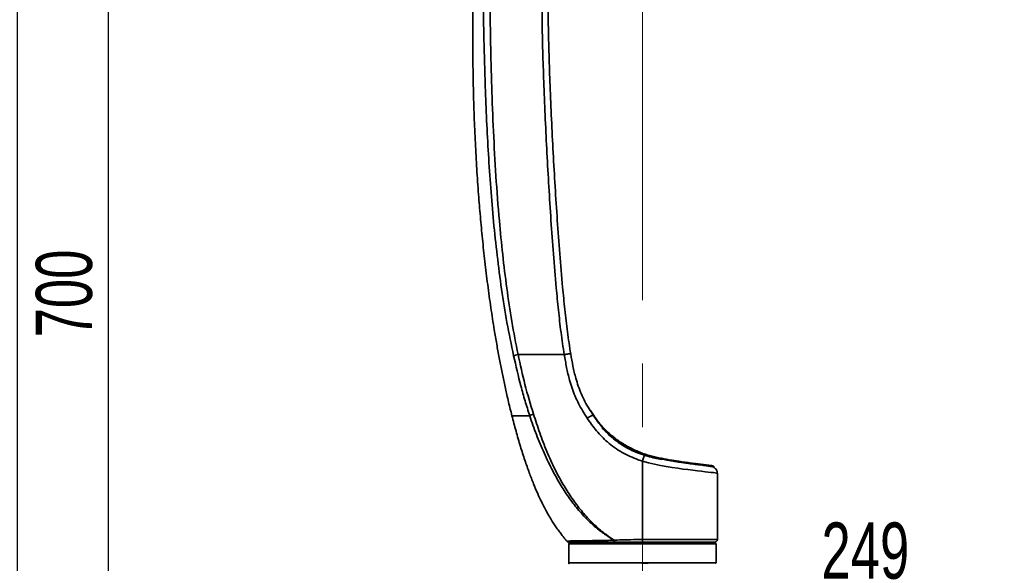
# Model space of a CAD drawing. Header units: millimetres. Extents: x 0 to 297, y 0 to 209.
# Tile 20 of 39: x 42 to 121, y 118 to 161. Entities that reach past the tile are written whole.
import ezdxf

# ---------------------------------------------------------------- set-up
doc = ezdxf.new("R2010")
doc.units = ezdxf.units.MM
doc.linetypes.add('CENTERX2', pattern=[20.32, 12.7, -2.54, 2.54, -2.54])
doc.layers.add('图层0', color=7, linetype='Continuous')
doc.styles.add('SLDTEXTSTYLE2', font='TXT', dxfattribs={"width": 0.7})
doc.dimstyles.new('SLDDIMSTYLE0', dxfattribs={"dimtxt": 4.5, "dimasz": 3, "dimexe": 0, "dimexo": 0.0625, "dimgap": 1.125, "dimtad": 2, "dimlfac": 10, "dimrnd": 1e-09, "dimzin": 12, "dimdsep": 46, "dimtxsty": 'SLDTEXTSTYLE2', "dimsah": 1, "dimcen": 0.09, "dimadec": 0, "dimazin": 3, "dimtfac": 1, "dimtofl": 0, "dimtmove": 0, "dimatfit": 3, "dimfxl": 0, "dimfrac": 2, "dimtolj": 1, "dimtzin": 12, "dimarcsym": 0})
doc.dimstyles.new('SLDDIMSTYLE6', dxfattribs={"dimtxt": 3.5, "dimasz": 3, "dimexe": 0, "dimexo": 0.0625, "dimgap": 0.875, "dimtad": 0, "dimtih": 1, "dimtoh": 1, "dimlfac": 3, "dimrnd": 1e-09, "dimzin": 12, "dimdsep": 46, "dimtxsty": 'SLDTEXTSTYLE2', "dimblk1": 'NONE', "dimblk2": 'NONE', "dimsah": 1, "dimcen": 0, "dimadec": 0, "dimazin": 3, "dimtol": 1, "dimtp": 0.03, "dimtfac": 1, "dimtmove": 0, "dimatfit": 3, "dimldrblk": 'NONE', "dimfxl": 0, "dimfrac": 2, "dimtolj": 1, "dimarcsym": 0})

# ---------------------------------------------------------------- blocks, each defined once
blk = doc.blocks.new('_D_2')
at = {"layer": '图层0'}
for p, q in [((76.234, 174.636), (48.264, 174.636)), ((49.264, 174.636), (49.264, 104.636)), ((72.734, 104.636), (48.264, 104.636))]:
    blk.add_line(p, q, dxfattribs=at)
for points in [[(49.264, 174.636), (48.814, 171.636), (49.714, 171.636)], [(49.264, 104.636), (49.714, 107.636), (48.814, 107.636)]]:
    blk.add_solid(points, dxfattribs=at)
at = {"layer": '图层0', "insert": (43.464, 135.708), "char_height": 4.5, "attachment_point": 1, "rotation": 90, "style": 'SLDTEXTSTYLE2'}
blk.add_mtext('700', dxfattribs=at)
blk = doc.blocks.new('_D_5')
at = {"layer": '图层0'}
for p, q in [((88.828, 193.836), (40.984, 193.836)), ((41.984, 193.836), (41.984, 18.636)), ((81.095, 18.636), (40.984, 18.636))]:
    blk.add_line(p, q, dxfattribs=at)
for start, end in [(63.43495, 116.56505), (243.43495, 296.56505)]:
    blk.add_arc((39.365, 106.236), 5.856, start, end, dxfattribs=at)
for points in [[(41.984, 193.836), (41.534, 190.836), (42.434, 190.836)], [(41.984, 18.636), (42.434, 21.636), (41.534, 21.636)]]:
    blk.add_solid(points, dxfattribs=at)
at = {"layer": '图层0', "insert": (36.183, 100.999), "char_height": 4.5, "attachment_point": 1, "rotation": 90, "style": 'SLDTEXTSTYLE2'}
blk.add_mtext('1752', dxfattribs=at)
blk = doc.blocks.new('_D_8')
at = {"layer": '图层0'}
for p, q in [((75.234, 110.036), (75.234, 116.101)), ((100.145, 110.656), (100.145, 116.101)), ((75.234, 115.101), (100.145, 115.101)), ((100.145, 115.101), (114.228, 115.101))]:
    blk.add_line(p, q, dxfattribs=at)
for points in [[(75.234, 115.101), (78.234, 114.651), (78.234, 115.551)], [(100.145, 115.101), (97.145, 115.551), (97.145, 114.651)]]:
    blk.add_solid(points, dxfattribs=at)
at = {"layer": '图层0', "insert": (106.372, 120.901), "char_height": 4.5, "attachment_point": 1, "style": 'SLDTEXTSTYLE2'}
blk.add_mtext('249', dxfattribs=at)
blk = doc.blocks.new('SW_SYMBOL_HOLE_DEPTH')
at = {"layer": '图层0', "color": 0}
for p, q in [((0, 875), (800, 875)), ((400, 875), (400, 75)), ((100, 555), (400, 75)), ((700, 555), (400, 75))]:
    blk.add_line(p, q, dxfattribs=at)
blk = doc.blocks.new('_D_21')
at = {"layer": '图层0'}
blk.add_line((195.097, 122.14), (174.044, 122.14), dxfattribs=at)
at = {"layer": '图层0', "xscale": 0.004072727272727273, "yscale": 0.004072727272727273, "zscale": 0.004072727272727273}
blk.add_blockref('SW_SYMBOL_HOLE_DEPTH', (187.807, 122.426), dxfattribs=at)
at = {"layer": '图层0', "attachment_point": 1, "style": 'SLDTEXTSTYLE2'}
for s, insert, char_height in [('+', (181.987, 127.291), 2), ('0.03', (183.151, 127.291), 2), ('%%c', (174.044, 126.651), 3.5), ('4', (177.914, 126.651), 3.5), ('6', (191.473, 126.651), 3.5), ('0', (183.151, 124.964), 2)]:
    blk.add_mtext(s, dxfattribs=dict(at, insert=insert, char_height=char_height))
blk = doc.blocks.new('_None')

msp = doc.modelspace()

# ---------------------------------------------------------------- linework, layer by layer
at = {"color": 7, "linetype": 'Continuous', "lineweight": 35}
for p, q in [((92.034396, 125.810097), (92.034396, 119.536483)), ((97.733426, 125.309687), (97.74843, 125.350911)), ((98.034396, 119.536468), (98.034396, 124.851239)), ((86.134396, 119.186468), (86.134396, 117.686468)), ((86.184396, 119.236468), (97.884396, 119.236468)), ((86.534396, 119.336468), (86.534396, 119.236468)), ((89.778932, 119.4884), (89.760854, 119.485741)), ((97.534396, 119.236468), (97.534396, 119.336468)), ((97.934396, 117.686468), (97.934396, 119.186468))]:
    msp.add_line(p, q, dxfattribs=at)
at = {"color": 8, "linetype": 'Continuous', "lineweight": 35}
for p, q in [((97.934396, 119.186468), (86.134396, 119.186468)), ((86.134396, 117.686468), (91.989975, 117.686468)), ((91.989975, 117.686468), (97.934396, 117.686468))]:
    msp.add_line(p, q, dxfattribs=at)
at = {"color": 7, "linetype": 'Continuous', "lineweight": 35, "flags": 128}
for points in [[(87.61139, 129.252734), (87.699551, 129.310693), (87.788023, 129.362461), (87.872861, 129.405729), (87.950283, 129.438568), (88.016838, 129.459513), (88.069556, 129.467631), (88.106089, 129.46256), (88.124807, 129.444526)], [(94.67946, 125.835004), (94.684039, 125.833792), (94.688115, 125.83036), (94.691502, 125.824864), (94.694043, 125.817557), (94.695623, 125.808776), (94.696167, 125.798924), (94.695652, 125.788454), (94.694101, 125.777847)], [(89.829451, 119.336468), (89.817853, 119.339161), (89.806566, 119.347168), (89.795896, 119.360274), (89.78613, 119.378124), (89.77753, 119.40024), (89.770329, 119.426024), (89.76472, 119.454782), (89.760854, 119.485741)], [(89.778932, 119.4884), (89.782595, 119.45698), (89.788, 119.427745), (89.794998, 119.4015), (89.803397, 119.378966), (89.812966, 119.360763), (89.823441, 119.347391), (89.834535, 119.339218), (89.845943, 119.336468)]]:
    msp.add_lwpolyline(points, dxfattribs=at)
at = {"color": 8, "linetype": 'Continuous', "lineweight": 35, "flags": 128}
msp.add_lwpolyline([(98.032363, 124.85124), (98.018002, 124.852927), (97.958536, 124.859818), (97.856141, 124.871629), (97.715443, 124.887762), (97.535629, 124.90826), (97.310883, 124.933823), (97.047783, 124.963858), (96.757792, 124.997226), (96.435694, 125.034905), (96.073079, 125.07845), (95.681658, 125.127283), (95.281869, 125.179664), (94.861179, 125.238301), (94.410029, 125.306076), (93.943606, 125.38277), (93.479848, 125.467306), (93.008959, 125.563751), (92.521033, 125.677885), (92.034402, 125.810018), (92.034396, 125.81002), (92.034396, 125.81002)], dxfattribs=at)
at = {"color": 7, "linetype": 'Continuous', "lineweight": 35}
for centre, radius, start, end in [((85.039347, 124.674345), 5.185333, 109.44819742, 113.08309066), ((86.128559, 119.536466), 0.199998, 219.67348907, 270.02643482), ((86.184396, 119.186468), 0.05, 90, 180), ((97.834396, 119.536468), 0.2, 269.99998512, 0.22327425), ((97.884396, 119.186468), 0.05, 0, 90), ((86.184396, 117.686468), 0.05, 180, 270), ((86.184401, 117.586468), 0.05, 89.99997713, 180.51469231), ((97.884396, 117.686468), 0.05, 270, 0)]:
    msp.add_arc(centre, radius, start, end, dxfattribs=at)
for points, knots in [([(78.552519, 165.63645), (78.546856, 165.464036), (78.534433, 165.085771), (78.519393, 164.547562), (78.507166, 164.067666), (78.498803, 163.705752), (78.492415, 163.408239), (78.486685, 163.121166), (78.479168, 162.710761), (78.47047, 162.157362), (78.461891, 161.442065), (78.455503, 160.62366), (78.452763, 159.700153), (78.455335, 158.694267), (78.464029, 157.659717), (78.478741, 156.630637), (78.507341, 155.212114), (78.560157, 153.423018), (78.651171, 151.282294), (78.766918, 149.197712), (78.901576, 147.238718), (79.053726, 145.372701), (79.222143, 143.582072), (79.417341, 141.765642), (79.641347, 139.928864), (79.892268, 138.1071), (80.137574, 136.520362), (80.363758, 135.186106), (80.562771, 134.091446), (80.767391, 133.040319), (80.982212, 132.005367), (81.221864, 130.932765), (81.422714, 130.074027), (81.555735, 129.566319), (81.58763, 129.444584)], [0, 0, 0, 0, 0.01420782, 0.031171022, 0.044344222, 0.053744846, 0.060985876, 0.06885225, 0.077392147, 0.094791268, 0.11443408, 0.136305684, 0.162194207, 0.190490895, 0.21914671, 0.247398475, 0.275250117, 0.335993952, 0.394800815, 0.451705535, 0.507930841, 0.556511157, 0.605889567, 0.656047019, 0.706962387, 0.758275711, 0.807491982, 0.839187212, 0.869726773, 0.8991206, 0.927378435, 0.956776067, 0.989636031, 1, 1, 1, 1]), ([(81.71895, 134.241608), (81.535543, 135.124975), (81.168713, 136.891795), (80.746075, 139.571722), (80.392866, 142.266015), (80.109313, 144.966094), (79.880187, 147.664423), (79.698495, 150.360285), (79.557191, 153.059953), (79.419898, 156.505913), (79.332738, 159.875446), (79.281659, 163.167291), (79.262902, 164.813418), (79.253523, 165.636471)], [0, 0, 0, 0, 0.085935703, 0.171879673, 0.258191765, 0.344507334, 0.430114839, 0.515723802, 0.60142633, 0.687129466, 0.843529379, 0.921765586, 1, 1, 1, 1]), ([(79.790193, 165.636466), (79.790193, 165.636464), (79.812247, 163.995037), (79.846303, 160.711453), (79.942306, 156.231212), (80.099241, 152.197757), (80.290905, 148.611065), (80.541661, 145.325466), (80.836732, 142.341449), (81.162161, 139.658745), (81.563864, 136.98742), (81.892103, 135.21739), (82.073742, 134.336468), (82.073743, 134.336466)], [0, 0, 0, 0, 0.000000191, 0.156623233, 0.313243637, 0.427498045, 0.541757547, 0.65599695, 0.7419963, 0.828028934, 0.914035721, 0.999999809, 1, 1, 1, 1]), ([(85.776894, 134.336466), (85.776893, 134.336468), (85.678731, 134.926686), (85.506973, 136.111948), (85.303348, 137.897558), (85.102437, 139.987943), (84.90119, 142.382377), (84.645965, 145.974252), (84.378633, 150.464752), (84.175708, 154.871902), (84.057508, 158.298052), (84.002041, 160.741387), (83.977675, 163.186288), (83.982969, 164.816687), (83.985616, 165.631882)], [0, 0, 0, 0, 0.000000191, 0.057355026, 0.114730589, 0.172105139, 0.258398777, 0.344694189, 0.516618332, 0.688600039, 0.766415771, 0.844230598, 0.922115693, 1, 1, 1, 1]), ([(84.477557, 165.636466), (84.474997, 164.822196), (84.469879, 163.193655), (84.4949, 160.74952), (84.551265, 158.305222), (84.671838, 154.878397), (84.879003, 150.471701), (85.150161, 145.987425), (85.408616, 142.405425), (85.61112, 140.02148), (85.815061, 137.93764), (86.01652, 136.153322), (86.200292, 134.972082), (86.29216, 134.381578)], [0, 0, 0, 0, 0.077893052, 0.155786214, 0.233772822, 0.311760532, 0.483850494, 0.655999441, 0.741924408, 0.827847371, 0.885238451, 0.942630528, 1, 1, 1, 1]), ([(82.073634, 134.336466), (82.004131, 134.319303), (81.865125, 134.284977), (81.767669, 134.256063), (81.718941, 134.241605)], [0, 0, 0, 0, 0.500003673, 1, 1, 1, 1]), ([(83.006356, 129.444526), (82.881086, 129.838336), (82.630541, 130.625978), (82.186456, 132.222051), (81.906048, 133.433344), (81.718941, 134.241605)], [0, 0, 0, 0, 0.249648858, 0.499312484, 1, 1, 1, 1]), ([(82.073634, 134.336466), (82.249307, 133.533775), (82.601114, 131.926281), (83.075408, 130.351995), (83.312867, 129.563818)], [0, 0, 0, 0, 0.499343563, 1, 1, 1, 1]), ([(82.073687, 134.336466), (82.472726, 134.336466), (83.270104, 134.336466), (84.514074, 134.336466), (85.355761, 134.336466), (85.77684, 134.336466)], [0, 0, 0, 0, 0.333599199, 0.666613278, 1, 1, 1, 1]), ([(87.61139, 129.252734), (87.492183, 129.440516), (87.253513, 129.816483), (86.921802, 130.398108), (86.629536, 131.008232), (86.39019, 131.638025), (86.159095, 132.403029), (85.954146, 133.303836), (85.835916, 133.992199), (85.776786, 134.336466)], [0, 0, 0, 0, 0.125244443, 0.250757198, 0.373338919, 0.496220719, 0.618983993, 0.809444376, 1, 1, 1, 1]), ([(86.292159, 134.381579), (86.349213, 134.056873), (86.463294, 133.407604), (86.664647, 132.546758), (86.893792, 131.801351), (87.136797, 131.172282), (87.426482, 130.563756), (87.763222, 129.986253), (88.003783, 129.625845), (88.124807, 129.444526)], [0, 0, 0, 0, 0.184506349, 0.368931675, 0.494624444, 0.62044125, 0.745976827, 0.872202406, 1, 1, 1, 1]), ([(81.585802, 129.444146), (81.692996, 129.031734), (81.906428, 128.210582), (82.252693, 127.023885), (82.605411, 125.915256), (82.956127, 124.914147), (83.299539, 124.0233), (83.632247, 123.239587), (83.950161, 122.559521), (84.2503, 121.974758), (84.527375, 121.479531), (84.775629, 121.068573), (85.002521, 120.716481), (85.220071, 120.397222), (85.443658, 120.08608), (85.64939, 119.814569), (85.826954, 119.589073), (85.927548, 119.46654), (85.974527, 119.409316)], [0, 0, 0, 0, 0.115741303, 0.230451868, 0.335737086, 0.431723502, 0.518546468, 0.595035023, 0.662951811, 0.722421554, 0.773541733, 0.817070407, 0.852823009, 0.887315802, 0.921995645, 0.956890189, 0.979867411, 1, 1, 1, 1]), ([(89.760854, 119.485741), (89.743684, 119.495687), (89.519527, 119.625543), (89.038764, 119.933213), (88.349633, 120.453244), (87.589709, 121.143736), (86.833285, 121.971285), (86.097855, 122.939214), (85.437062, 123.962236), (84.781833, 125.135866), (84.142793, 126.459689), (83.526856, 127.933141), (83.179821, 128.940832), (83.006356, 129.444526)], [0, 0, 0, 0, 0.004885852, 0.063787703, 0.140130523, 0.216491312, 0.315022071, 0.413895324, 0.512951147, 0.611731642, 0.741098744, 0.870588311, 1, 1, 1, 1]), ([(83.312867, 129.563818), (83.475708, 129.061444), (83.801437, 128.056551), (84.369293, 126.57813), (84.971863, 125.250867), (85.601155, 124.077032), (86.235701, 123.050421), (86.942218, 122.073879), (87.6676, 121.228802), (88.397016, 120.514061), (89.078693, 119.946753), (89.5581, 119.632949), (89.778932, 119.4884)], [0, 0, 0, 0, 0.129241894, 0.258521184, 0.387638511, 0.486169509, 0.584946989, 0.683588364, 0.781933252, 0.858360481, 0.934755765, 1, 1, 1, 1]), ([(87.880552, 129.861345), (87.881132, 129.860327), (87.882518, 129.857894), (87.913843, 129.802457), (87.995653, 129.659664), (88.140611, 129.422179), (88.305458, 129.175775), (88.46931, 128.950653), (88.663866, 128.710202), (88.889001, 128.462158), (89.142848, 128.21357), (89.424136, 127.962351), (89.733442, 127.705287), (90.139831, 127.393979), (90.568748, 127.107729), (91.013152, 126.863374), (91.37684, 126.68906), (91.76452, 126.529987), (92.17758, 126.385079), (92.603095, 126.258144), (93.031418, 126.148455), (93.453204, 126.05423), (93.868485, 125.972074), (94.279983, 125.898612), (94.5463, 125.856207), (94.67946, 125.835004)], [0, 0, 0, 0, 0.025408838, 0.060704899, 0.128570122, 0.198345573, 0.240878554, 0.283416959, 0.32710306, 0.370787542, 0.413153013, 0.455518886, 0.499063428, 0.542602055, 0.612671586, 0.648770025, 0.684866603, 0.72358447, 0.762305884, 0.802466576, 0.84263293, 0.881447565, 0.920264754, 0.960131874, 1, 1, 1, 1]), ([(91.934325, 126.475844), (91.779443, 126.540165), (91.492667, 126.65926), (91.105754, 126.848328), (90.787667, 127.01995), (90.527043, 127.17386), (90.285532, 127.327319), (90.025577, 127.505423), (89.720343, 127.734804), (89.374662, 128.025233), (88.999171, 128.383916), (88.606843, 128.819453), (88.222173, 129.314809), (87.995472, 129.68155), (87.883257, 129.863084)], [0, 0, 0, 0, 0.093473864, 0.173074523, 0.239932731, 0.294910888, 0.341757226, 0.399424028, 0.470532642, 0.554521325, 0.650979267, 0.759762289, 0.881084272, 1, 1, 1, 1]), ([(88.124807, 129.444526), (88.229736, 129.291973), (88.439572, 128.986901), (88.787291, 128.536398), (89.169604, 128.102049), (89.60606, 127.681345), (90.098677, 127.292824), (90.651394, 126.939487), (91.244637, 126.638307), (91.763599, 126.426682), (92.081772, 126.321081), (92.186862, 126.286202)], [0, 0, 0, 0, 0.108854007, 0.217684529, 0.329111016, 0.440499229, 0.56219019, 0.683898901, 0.81065906, 0.937462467, 1, 1, 1, 1]), ([(92.034398, 125.810174), (91.922703, 125.846908), (91.587668, 125.957093), (91.042028, 126.177397), (90.403224, 126.497255), (89.791776, 126.882576), (89.243585, 127.311387), (88.766767, 127.766906), (88.349616, 128.23592), (87.963345, 128.733065), (87.728718, 129.079498), (87.61139, 129.252734)], [0, 0, 0, 0, 0.0611210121, 0.1833339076, 0.3055112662, 0.432170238, 0.5588086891, 0.6676987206, 0.7766173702, 0.8882959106, 1, 1, 1, 1]), ([(92.029234, 126.438294), (92.013456, 126.444205), (91.981315, 126.456246), (91.950461, 126.469119), (91.934752, 126.475673)], [0, 0, 0, 0, 0.490895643, 1, 1, 1, 1]), ([(92.034398, 125.810174), (92.054433, 125.872733), (92.094502, 125.997851), (92.144984, 126.155479), (92.180205, 126.265447), (92.184643, 126.279284), (92.186862, 126.286202)], [0, 0, 0, 0, 0.24999986, 0.499999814, 0.74999986, 1, 1, 1, 1]), ([(92.186862, 126.286202), (92.374399, 126.229927), (92.750178, 126.117167), (93.212712, 126.007073), (93.478878, 125.954018), (93.56036, 125.937776)], [0, 0, 0, 0, 0.4087271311, 0.8189911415, 1, 1, 1, 1]), ([(94.67946, 125.835004), (94.767653, 125.821496), (95.033253, 125.780815), (95.454786, 125.720668), (95.925545, 125.656549), (96.351407, 125.600276), (96.725804, 125.550615), (97.046015, 125.507957), (97.309503, 125.472403), (97.510011, 125.444763), (97.648386, 125.425387), (97.718464, 125.415415), (97.730859, 125.413707), (97.695648, 125.418629), (97.684525, 125.420184)], [0, 0, 0, 0, 0.045689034, 0.137596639, 0.229775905, 0.32167214, 0.412370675, 0.50334614, 0.594034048, 0.684636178, 0.775527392, 0.866126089, 0.957708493, 1, 1, 1, 1]), ([(96.100824, 125.633556), (96.19945, 125.62086), (96.400718, 125.594951), (96.572078, 125.573466), (96.659467, 125.562509)], [0, 0, 0, 0, 0.490022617, 1, 1, 1, 1]), ([(97.712335, 125.417841), (97.709972, 125.418884), (97.693034, 125.42636), (97.664271, 125.434166), (97.633467, 125.441321), (97.615689, 125.444383), (97.60877, 125.445451), (97.605161, 125.445978), (97.60214, 125.446401), (97.598978, 125.446824), (97.59641, 125.447155), (97.58898, 125.448104), (97.562473, 125.451439), (97.498123, 125.459505), (97.40189, 125.471537), (97.275426, 125.487324), (97.120041, 125.506687), (96.934194, 125.529842), (96.78479, 125.548364), (96.690874, 125.560014), (96.676551, 125.56179)], [0, 0, 0, 0, 0.002333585, 0.016730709, 0.02678312, 0.031019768, 0.033296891, 0.035213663, 0.037978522, 0.043476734, 0.059875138, 0.103672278, 0.223129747, 0.349488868, 0.475209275, 0.601102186, 0.726982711, 0.852532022, 0.977509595, 1, 1, 1, 1]), ([(97.747572, 125.350477), (97.74764, 125.350588), (97.750841, 125.355849), (97.75186, 125.368527), (97.749279, 125.384446), (97.744896, 125.394458), (97.741665, 125.398021), (97.741513, 125.398189)], [0, 0, 0, 0, 0.007779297, 0.369170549, 0.711621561, 0.986411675, 1, 1, 1, 1]), ([(98.030855, 124.851189), (98.031072, 124.877388), (98.031595, 124.940415), (98.003176, 125.033748), (97.957486, 125.123317), (97.900665, 125.195107), (97.839181, 125.24962), (97.783201, 125.286838), (97.747064, 125.30281), (97.733159, 125.308956)], [0, 0, 0, 0, 0.135112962, 0.325038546, 0.497239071, 0.653999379, 0.795650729, 0.921374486, 1, 1, 1, 1]), ([(89.811863, 119.336468), (89.57627, 119.336468), (89.138494, 119.336468), (88.551757, 119.336468), (88.037661, 119.336468), (87.575614, 119.336468), (87.171585, 119.336468), (86.828246, 119.336468), (86.534519, 119.336468), (86.309808, 119.336468), (86.159342, 119.336468), (86.139641, 119.336468), (86.129957, 119.336468)], [0, 0, 0, 0, 0.110839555, 0.205960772, 0.301414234, 0.396559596, 0.490847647, 0.585433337, 0.679725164, 0.787392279, 0.895487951, 1, 1, 1, 1]), ([(89.778932, 119.4884), (89.859515, 119.490558), (90.214272, 119.500061), (90.872438, 119.520302), (91.552815, 119.534949), (91.942662, 119.536202), (92.034397, 119.536497)], [0, 0, 0, 0, 0.1117534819, 0.491983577, 0.8804584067, 1, 1, 1, 1]), ([(92.034396, 119.336468), (92.034313, 119.336468), (91.871063, 119.336468), (91.544546, 119.336468), (91.053206, 119.336468), (90.563791, 119.336468), (90.160505, 119.336468), (89.924467, 119.336468), (89.845943, 119.336468)], [0, 0, 0, 0, 0.000111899, 0.219356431, 0.438563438, 0.663278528, 0.887982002, 1, 1, 1, 1]), ([(97.829483, 119.336468), (97.830783, 119.336468), (97.835724, 119.336468), (97.801027, 119.336468), (97.726596, 119.336468), (97.609898, 119.336468), (97.452805, 119.336468), (97.256456, 119.336468), (97.024952, 119.336468), (96.758854, 119.336468), (96.456264, 119.336468), (96.121804, 119.336468), (95.761403, 119.336468), (95.375111, 119.336468), (94.961058, 119.336468), (94.5259, 119.336468), (94.077181, 119.336468), (93.614262, 119.336468), (93.135504, 119.336468), (92.606666, 119.336468), (92.237796, 119.336468), (92.034396, 119.336468)], [0, 0, 0, 0, 0.019450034, 0.073933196, 0.126857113, 0.17978105, 0.234242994, 0.288704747, 0.341613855, 0.394522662, 0.448967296, 0.503411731, 0.556343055, 0.609274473, 0.663743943, 0.71821374, 0.771149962, 0.824086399, 0.878561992, 0.933037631, 1, 1, 1, 1])]:
    msp.add_open_spline(points, degree=3, knots=knots, dxfattribs=at)
for points in [[(85.776894, 134.336466), (85.809878, 134.341936), (85.875848, 134.352876), (85.971966, 134.366714), (86.061111, 134.377943), (86.139764, 134.385969), (86.204884, 134.39053), (86.253392, 134.391353), (86.285141, 134.38871), (86.28982, 134.383955), (86.29216, 134.381578)], [(92.034396, 119.536468), (92.034396, 119.510261), (92.034396, 119.457846), (92.034396, 119.391737), (92.034396, 119.345487), (92.034396, 119.339474), (92.034396, 119.336468)], [(91.990351, 117.636468), (92.072858, 117.636468), (92.237871, 117.636468), (92.40252, 117.636468), (92.484845, 117.636468)]]:
    msp.add_open_spline(points, degree=3, dxfattribs=at)
at = {"color": 8, "linetype": 'Continuous', "lineweight": 35}
for points, knots in [([(83.006356, 129.444526), (82.855053, 129.444526), (82.601737, 129.444526), (82.308975, 129.444526), (82.08835, 129.444526), (81.905525, 129.444526), (81.763745, 129.444526), (81.66379, 129.444526), (81.605685, 129.444526), (81.581228, 129.444526), (81.586431, 129.444526), (81.587235, 129.444526)], [0, 0, 0, 0, 0.1696191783, 0.2839810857, 0.3983428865, 0.5160400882, 0.6337379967, 0.7478318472, 0.8619408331, 0.9786775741, 1, 1, 1, 1]), ([(94.694101, 125.777847), (94.562914, 125.798945), (94.300542, 125.84114), (93.888253, 125.915092), (93.464563, 125.999104), (93.03496, 126.095403), (92.607311, 126.20507), (92.180587, 126.331628), (91.756037, 126.479367), (91.356252, 126.642764), (90.989078, 126.817933), (90.651069, 127.002088), (90.328362, 127.202148), (90.004522, 127.426103), (89.686306, 127.668271), (89.372986, 127.925978), (89.085412, 128.182033), (88.889597, 128.367193), (88.800681, 128.464617), (88.788256, 128.478231)], [0, 0, 0, 0, 0.060913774, 0.121826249, 0.184363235, 0.246896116, 0.30788313, 0.368863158, 0.431988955, 0.49510886, 0.55027903, 0.605451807, 0.662295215, 0.719147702, 0.785619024, 0.85209699, 0.920492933, 0.988889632, 1, 1, 1, 1]), ([(97.744984, 125.352166), (97.744329, 125.352266), (97.742837, 125.352494), (97.695979, 125.359157), (97.613358, 125.370825), (97.491764, 125.387832), (97.33431, 125.409591), (97.143639, 125.435573), (96.920653, 125.465693), (96.663903, 125.5001), (96.375985, 125.538583), (96.061617, 125.580784), (95.72082, 125.627272), (95.353442, 125.678761), (95.00798, 125.729114), (94.783041, 125.764038), (94.694101, 125.777847)], [0, 0, 0, 0, 0.057084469, 0.130011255, 0.202938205, 0.277975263, 0.353012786, 0.426079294, 0.499146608, 0.574274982, 0.649404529, 0.723570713, 0.797738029, 0.873948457, 0.950159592, 1, 1, 1, 1]), ([(85.974451, 119.409255), (85.979575, 119.409757), (85.989872, 119.410767), (86.072717, 119.415085), (86.207296, 119.418303), (86.388966, 119.42195), (86.604917, 119.425568), (86.84755, 119.429218), (87.128821, 119.433142), (87.445774, 119.437462), (87.793231, 119.442293), (88.171705, 119.448103), (88.581844, 119.455361), (89.047597, 119.465343), (89.445568, 119.476231), (89.697373, 119.483826), (89.760854, 119.485741)], [0, 0, 0, 0, 0.078033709, 0.156807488, 0.238509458, 0.320210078, 0.389582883, 0.458955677, 0.530303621, 0.601651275, 0.671788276, 0.741924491, 0.814162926, 0.886398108, 0.971360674, 1, 1, 1, 1]), ([(92.034396, 119.536468), (92.034398, 119.536468), (92.244703, 119.536468), (92.621606, 119.536466), (93.159117, 119.536469), (93.650073, 119.536469), (94.13416, 119.536469), (94.603092, 119.53647), (95.049232, 119.536467), (95.474441, 119.536465), (95.879033, 119.536466), (96.255885, 119.536467), (96.599021, 119.536468), (96.91048, 119.536467), (97.189951, 119.536466), (97.432295, 119.536466), (97.634028, 119.536466), (97.796723, 119.536467), (97.920363, 119.536467), (97.998867, 119.536468), (98.035011, 119.536468), (98.03064, 119.536468), (98.029398, 119.536468)], [0, 0, 0, 0, 0.000000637, 0.066961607, 0.119898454, 0.172835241, 0.227311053, 0.281786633, 0.33471791, 0.387648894, 0.442117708, 0.496586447, 0.549494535, 0.602402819, 0.656847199, 0.711291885, 0.764215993, 0.817140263, 0.871602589, 0.926064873, 0.979008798, 1, 1, 1, 1])]:
    msp.add_open_spline(points, degree=3, knots=knots, dxfattribs=at)
at = {"layer": '图层0', "linetype": 'CENTERX2', "lineweight": 18, "ltscale": 2}
msp.add_line((92.044396, 16.77191), (92.044396, 193.467854), dxfattribs=at)

# ---------------------------------------------------------------- dimensions: what is measured, and where the dimension line sits
at = {"layer": '图层0'}
dim = msp.add_linear_dim(base=(41.983987, 18.636468), p1=(89.827762, 193.836466), p2=(82.095276, 18.636468), angle=90, text='(<>)', dimstyle='SLDDIMSTYLE0', dxfattribs=at)
dim.commit()
dim.dimension.update_dxf_attribs({"geometry": '_D_5', "text_midpoint": (41.983987, 106.236467), "dimtype": 160})
dim = msp.add_linear_dim(base=(49.264454, 104.636468), p1=(77.234396, 174.636466), p2=(73.734396, 104.636468), angle=90, dimstyle='SLDDIMSTYLE0', dxfattribs=at)
dim.commit()
dim.dimension.update_dxf_attribs({"geometry": '_D_2', "text_midpoint": (49.264454, 139.636467), "dimtype": 160})
dim = msp.add_diameter_dim_2p(p1=(0.71257, 0.476153), p2=(0, 0), text='<>{\\fGDT;x}6', dimstyle='SLDDIMSTYLE6', dxfattribs=at)
dim.commit()
dim.dimension.update_dxf_attribs({"geometry": '_D_21', "text_midpoint": (183.776753, 124.676433), "dimtype": 163})
dim = msp.add_linear_dim(base=(100.14475, 115.100673), p1=(75.234396, 109.036468), p2=(100.14475, 109.656107), dimstyle='SLDDIMSTYLE0', dxfattribs=at)
dim.commit()
dim.dimension.update_dxf_attribs({"geometry": '_D_8', "text_midpoint": (110.299947, 115.100673), "dimtype": 160})

doc.saveas('drawing.dxf')
